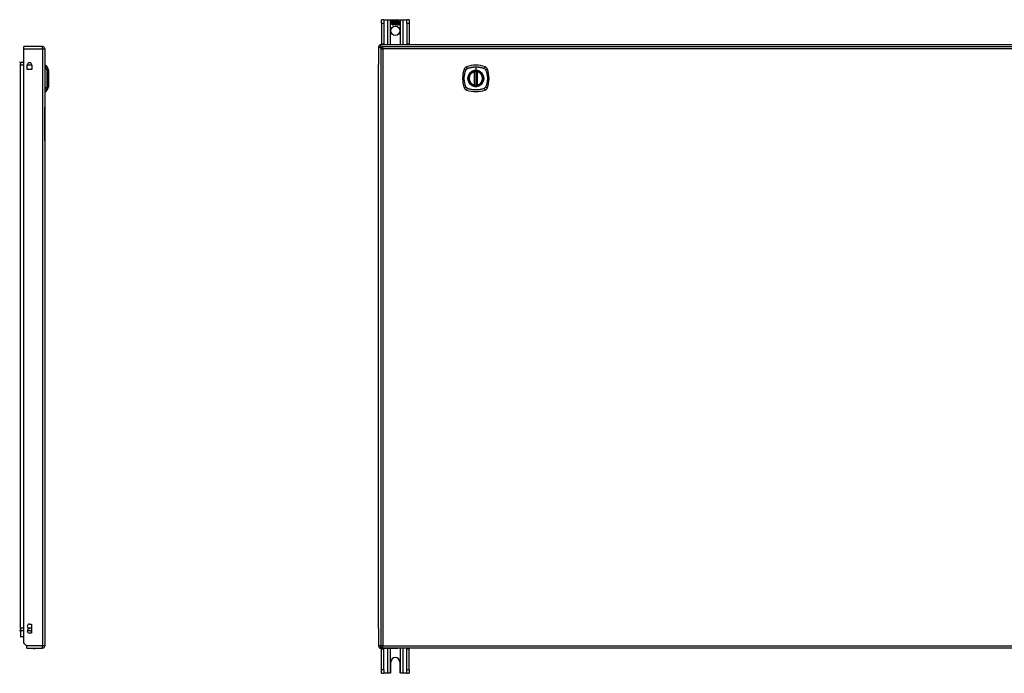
# Model space of a CAD drawing. Header units: inches. Extents: x 17 to 386, y 34 to 183.
# Tile 7 of 13: x 113 to 157, y 95 to 124. Entities that reach past the tile are written whole.
import ezdxf

# ---------------------------------------------------------------- set-up
doc = ezdxf.new("R2010")
doc.units = ezdxf.units.IN
doc.header["$MEASUREMENT"] = 0
doc.layers.add('Visible Edges(ANSI)', color=7, linetype='Continuous', lineweight=25)
doc.layers.add('Visible Tangent Edges(ANSI)', color=7, linetype='Continuous', lineweight=25)

msp = doc.modelspace()

# ---------------------------------------------------------------- linework, layer by layer
at = {"layer": 'Visible Edges(ANSI)'}
for p, q in [((129.508, 124.375), (129.403, 124.375)), ((129.403, 124.219), (129.403, 124.375)), ((129.403, 124.219), (129.403, 123.281)), ((129.508, 124.375), (129.508, 124.219)), ((129.508, 124.375), (129.672, 124.375)), ((129.508, 124.219), (129.508, 123.281)), ((129.672, 124.375), (129.807, 124.375)), ((129.807, 124.375), (130.249, 124.375)), ((129.812, 124.313), (129.979, 124.313)), ((129.812, 124.273), (129.812, 124.313)), ((129.812, 124.312), (129.812, 124.273)), ((129.979, 124.312), (129.812, 124.312)), ((129.812, 124.273), (129.934, 124.273)), ((129.935, 124.273), (129.812, 124.273)), ((129.812, 124.267), (129.812, 124.228)), ((129.934, 124.267), (129.812, 124.267)), ((129.812, 124.227), (129.812, 124.267)), ((129.812, 124.267), (129.935, 124.267)), ((129.812, 124.228), (129.934, 124.228)), ((129.935, 124.227), (129.812, 124.227)), ((129.812, 124.222), (129.935, 124.222)), ((129.812, 124.181), (129.812, 124.222)), ((129.934, 124.221), (129.812, 124.221)), ((129.812, 124.221), (129.812, 124.182)), ((129.812, 124.182), (129.934, 124.182)), ((129.933, 124.181), (129.812, 124.181)), ((129.902, 124.122), (129.933, 124.181)), ((129.957, 124.18), (129.902, 124.122)), ((129.934, 124.182), (129.905, 124.126)), ((129.905, 124.126), (129.957, 124.181)), ((129.934, 124.273), (129.934, 124.308)), ((129.934, 124.308), (129.939, 124.308)), ((129.934, 124.228), (129.934, 124.267)), ((129.934, 124.186), (129.934, 124.221)), ((129.936, 124.186), (129.934, 124.186)), ((129.935, 124.307), (129.935, 124.273)), ((129.938, 124.307), (129.935, 124.307)), ((129.935, 124.267), (129.935, 124.227)), ((129.935, 124.222), (129.935, 124.187)), ((129.935, 124.187), (129.936, 124.187)), ((129.936, 124.187), (129.954, 124.222)), ((129.954, 124.22), (129.936, 124.186)), ((129.981, 124.245), (129.938, 124.307)), ((129.939, 124.308), (129.982, 124.245)), ((129.954, 124.222), (129.957, 124.21)), ((129.956, 124.208), (129.954, 124.22)), ((129.982, 124.245), (129.956, 124.208)), ((129.957, 124.21), (129.981, 124.245)), ((129.957, 124.181), (129.96, 124.164)), ((129.959, 124.162), (129.957, 124.18)), ((129.998, 124.217), (129.959, 124.162)), ((129.96, 124.164), (129.999, 124.218)), ((129.979, 124.313), (130.001, 124.28)), ((130.001, 124.279), (129.979, 124.312)), ((130.007, 124.202), (129.998, 124.217)), ((129.999, 124.218), (130.007, 124.204)), ((130.001, 124.28), (130.018, 124.313)), ((130.019, 124.312), (130.001, 124.279)), ((130.011, 124.17), (130.057, 124.17)), ((130.057, 124.169), (130.012, 124.169)), ((130.013, 124.181), (130.043, 124.181)), ((130.044, 124.18), (130.013, 124.18)), ((130.018, 124.313), (130.102, 124.313)), ((130.018, 124.25), (130.061, 124.308)), ((130.043, 124.214), (130.018, 124.25)), ((130.101, 124.312), (130.019, 124.312)), ((130.061, 124.307), (130.019, 124.25)), ((130.019, 124.25), (130.045, 124.213)), ((130.048, 124.144), (130.048, 124.153)), ((130.049, 124.154), (130.049, 124.143)), ((130.056, 124.14), (130.087, 124.175)), ((130.087, 124.175), (130.057, 124.141)), ((130.061, 124.308), (130.065, 124.308)), ((130.064, 124.307), (130.061, 124.307)), ((130.064, 124.212), (130.064, 124.307)), ((130.093, 124.212), (130.064, 124.212)), ((130.065, 124.308), (130.065, 124.212)), ((130.065, 124.212), (130.093, 124.212)), ((130.087, 124.175), (130.069, 124.208)), ((130.069, 124.208), (130.09, 124.208)), ((130.071, 124.207), (130.087, 124.175)), ((130.089, 124.207), (130.071, 124.207)), ((130.076, 124.141), (130.093, 124.165)), ((130.093, 124.164), (130.076, 124.14)), ((130.099, 124.184), (130.089, 124.207)), ((130.09, 124.208), (130.099, 124.185)), ((130.093, 124.212), (130.101, 124.193)), ((130.102, 124.19), (130.093, 124.212)), ((130.093, 124.165), (130.096, 124.165)), ((130.096, 124.164), (130.093, 124.164)), ((130.096, 124.165), (130.106, 124.141)), ((130.105, 124.14), (130.096, 124.164)), ((130.099, 124.185), (130.102, 124.185)), ((130.102, 124.184), (130.099, 124.184)), ((130.101, 124.193), (130.101, 124.312)), ((130.102, 124.313), (130.102, 124.19)), ((130.102, 124.185), (130.119, 124.208)), ((130.119, 124.207), (130.102, 124.184)), ((130.107, 124.199), (130.107, 124.313)), ((130.107, 124.313), (130.144, 124.313)), ((130.117, 124.212), (130.107, 124.199)), ((130.108, 124.312), (130.108, 124.201)), ((130.144, 124.312), (130.108, 124.312)), ((130.108, 124.201), (130.116, 124.212)), ((130.108, 124.175), (130.137, 124.207)), ((130.124, 124.141), (130.108, 124.175)), ((130.139, 124.208), (130.109, 124.175)), ((130.109, 124.175), (130.126, 124.14)), ((130.116, 124.212), (130.144, 124.212)), ((130.144, 124.212), (130.117, 124.212)), ((130.119, 124.208), (130.139, 124.208)), ((130.137, 124.207), (130.119, 124.207)), ((130.134, 124.14), (130.146, 124.208)), ((130.147, 124.207), (130.135, 124.141)), ((130.144, 124.313), (130.144, 124.212)), ((130.144, 124.212), (130.144, 124.312)), ((130.146, 124.208), (130.16, 124.208)), ((130.16, 124.207), (130.147, 124.207)), ((130.15, 124.212), (130.15, 124.313)), ((130.15, 124.313), (130.187, 124.313)), ((130.15, 124.312), (130.15, 124.212)), ((130.186, 124.312), (130.15, 124.312)), ((130.15, 124.212), (130.166, 124.212)), ((130.165, 124.212), (130.15, 124.212)), ((130.15, 124.141), (130.155, 124.168)), ((130.156, 124.168), (130.151, 124.14)), ((130.16, 124.208), (130.159, 124.196)), ((130.159, 124.195), (130.16, 124.207)), ((130.159, 124.196), (130.163, 124.196)), ((130.163, 124.195), (130.159, 124.195)), ((130.164, 124.204), (130.165, 124.212)), ((130.166, 124.212), (130.165, 124.206)), ((130.185, 124.183), (130.177, 124.141)), ((130.177, 124.14), (130.184, 124.183)), ((130.186, 124.214), (130.186, 124.312)), ((130.187, 124.313), (130.187, 124.213)), ((130.192, 124.141), (130.197, 124.168)), ((130.198, 124.168), (130.193, 124.14)), ((130.227, 124.183), (130.219, 124.141)), ((130.219, 124.14), (130.226, 124.183)), ((130.234, 124.141), (130.243, 124.183)), ((130.243, 124.183), (130.235, 124.14)), ((130.249, 124.375), (130.384, 124.375)), ((130.384, 124.375), (130.548, 124.375)), ((130.548, 124.219), (130.548, 124.375)), ((130.653, 124.375), (130.548, 124.375)), ((130.548, 124.219), (130.548, 123.281)), ((130.653, 124.375), (130.653, 124.219)), ((130.653, 124.219), (130.653, 123.281)), ((130.076, 124.14), (130.056, 124.14)), ((130.057, 124.141), (130.076, 124.141)), ((130.126, 124.14), (130.105, 124.14)), ((130.106, 124.141), (130.124, 124.141)), ((130.151, 124.14), (130.134, 124.14)), ((130.135, 124.141), (130.15, 124.141)), ((130.177, 124.141), (130.192, 124.141)), ((130.193, 124.14), (130.177, 124.14)), ((130.219, 124.141), (130.234, 124.141)), ((130.235, 124.14), (130.219, 124.14)), ((129.403, 123.25), (129.403, 123.281)), ((129.508, 123.281), (129.508, 123.25)), ((130.548, 123.25), (130.548, 123.281)), ((130.653, 123.281), (130.653, 123.25)), ((114.253, 123.169), (113.418, 123.169)), ((113.418, 123.07), (113.418, 123.169)), ((113.418, 96.467), (113.418, 123.07)), ((114.352, 123.07), (114.352, 96.35)), ((129.278, 123.151), (129.278, 122.376)), ((129.376, 123.07), (129.376, 96.35)), ((201.179, 123.25), (129.377, 123.25)), ((129.475, 123.169), (201.08, 123.169)), ((113.418, 122.452), (113.263, 122.452)), ((113.566, 122.142), (113.566, 122.345)), ((113.769, 122.142), (113.566, 122.142)), ((113.769, 122.345), (113.769, 122.142)), ((114.367, 122.268), (114.367, 122.336)), ((114.367, 122.268), (114.367, 122.157)), ((114.367, 121.334), (114.367, 122.157)), ((114.46, 122.262), (114.522, 122.102)), ((129.278, 97.124), (129.278, 122.376)), ((133.567, 121.453), (133.567, 122.038)), ((133.587, 121.449), (133.587, 122.042)), ((133.666, 122.042), (133.666, 121.449)), ((133.686, 122.038), (133.686, 121.453)), ((114.367, 121.334), (114.367, 121.223)), ((114.367, 121.155), (114.367, 121.223)), ((114.522, 121.388), (114.46, 121.229)), ((114.358, 120.71), (114.352, 120.71)), ((114.358, 120.71), (114.358, 120.46)), ((114.358, 118.96), (114.358, 120.46)), ((114.358, 118.96), (114.358, 118.71)), ((114.352, 118.71), (114.358, 118.71)), ((113.668, 97.326), (113.763, 97.326)), ((113.763, 97.326), (113.763, 96.926)), ((113.262, 96.989), (113.262, 96.772)), ((113.263, 97.048), (113.418, 97.048)), ((113.268, 97.002), (113.308, 97.042)), ((113.576, 97.048), (113.763, 97.048)), ((113.668, 97.116), (113.668, 97.136)), ((113.763, 96.926), (113.668, 96.926)), ((129.278, 97.124), (129.278, 96.349)), ((113.418, 96.753), (113.282, 96.753)), ((113.535, 96.35), (113.418, 96.467)), ((113.552, 96.333), (113.535, 96.35)), ((113.552, 96.251), (113.552, 96.333)), ((113.552, 96.251), (114.253, 96.251)), ((129.377, 96.25), (130.144, 96.25)), ((129.403, 96.219), (129.403, 96.25)), ((129.403, 95.281), (129.403, 96.219)), ((201.08, 96.251), (129.475, 96.251)), ((129.508, 96.25), (129.508, 96.219)), ((129.508, 95.281), (129.508, 96.219)), ((201.179, 96.25), (130.144, 96.25)), ((130.548, 96.219), (130.548, 96.25)), ((130.548, 95.281), (130.548, 96.219)), ((130.653, 96.25), (130.653, 96.219)), ((130.653, 95.281), (130.653, 96.219)), ((129.825, 95.187), (129.825, 95.625)), ((130.231, 95.625), (130.231, 95.187)), ((129.403, 95.125), (129.403, 95.281)), ((129.403, 95.125), (129.508, 95.125)), ((129.508, 95.281), (129.508, 95.125)), ((129.672, 95.125), (129.508, 95.125)), ((129.763, 95.125), (129.672, 95.125)), ((130.384, 95.125), (130.293, 95.125)), ((130.548, 95.125), (130.384, 95.125)), ((130.548, 95.125), (130.548, 95.281)), ((130.548, 95.125), (130.653, 95.125)), ((130.653, 95.281), (130.653, 95.125))]:
    msp.add_line(p, q, dxfattribs=at)
at = {"layer": 'Visible Edges(ANSI)', "flags": 128}
for points in [[(114.522, 121.39), (114.522, 121.391), (114.522, 121.392), (114.522, 121.394), (114.522, 121.397), (114.522, 121.401), (114.522, 121.406), (114.522, 121.411), (114.522, 121.417), (114.522, 121.424), (114.522, 121.432), (114.522, 121.441), (114.522, 121.45), (114.522, 121.46), (114.522, 121.471), (114.522, 121.482), (114.522, 121.494), (114.522, 121.507), (114.522, 121.52), (114.522, 121.534), (114.522, 121.548), (114.522, 121.563), (114.522, 121.578), (114.522, 121.593), (114.522, 121.609), (114.522, 121.626), (114.522, 121.642), (114.522, 121.659), (114.522, 121.676), (114.522, 121.693), (114.522, 121.711), (114.522, 121.728), (114.522, 121.745), (114.522, 121.763), (114.522, 121.78), (114.522, 121.798), (114.522, 121.815), (114.522, 121.832), (114.522, 121.849), (114.522, 121.865), (114.522, 121.882), (114.522, 121.898), (114.522, 121.913), (114.522, 121.928), (114.522, 121.943), (114.522, 121.957), (114.522, 121.971), (114.522, 121.984), (114.522, 121.997), (114.522, 122.009), (114.522, 122.02), (114.522, 122.031), (114.522, 122.041), (114.522, 122.05), (114.522, 122.059), (114.522, 122.067), (114.522, 122.074), (114.522, 122.08), (114.522, 122.085), (114.522, 122.09), (114.522, 122.094), (114.522, 122.097), (114.522, 122.099), (114.522, 122.1), (114.522, 122.1)], [(133.598, 122.057), (133.596, 122.057), (133.595, 122.057), (133.593, 122.057), (133.591, 122.056), (133.59, 122.056), (133.588, 122.056), (133.587, 122.056), (133.586, 122.056), (133.584, 122.055), (133.583, 122.055), (133.582, 122.055), (133.58, 122.055), (133.579, 122.055), (133.578, 122.055), (133.577, 122.054), (133.577, 122.054), (133.576, 122.054), (133.575, 122.054), (133.575, 122.054), (133.574, 122.054), (133.574, 122.054), (133.573, 122.054), (133.573, 122.054), (133.573, 122.054)], [(133.68, 122.054), (133.68, 122.054), (133.679, 122.054), (133.679, 122.054), (133.679, 122.054), (133.678, 122.054), (133.678, 122.054), (133.677, 122.054), (133.676, 122.054), (133.675, 122.054), (133.674, 122.055), (133.673, 122.055), (133.672, 122.055), (133.671, 122.055), (133.67, 122.055), (133.669, 122.055), (133.667, 122.056), (133.666, 122.056), (133.664, 122.056), (133.663, 122.056), (133.661, 122.056), (133.66, 122.057), (133.658, 122.057), (133.657, 122.057), (133.655, 122.057)], [(133.573, 121.437), (133.573, 121.437), (133.573, 121.437), (133.574, 121.437), (133.574, 121.437), (133.575, 121.437), (133.575, 121.437), (133.576, 121.436), (133.577, 121.436), (133.577, 121.436), (133.578, 121.436), (133.579, 121.436), (133.58, 121.436), (133.582, 121.436), (133.583, 121.435), (133.584, 121.435), (133.586, 121.435), (133.587, 121.435), (133.588, 121.435), (133.59, 121.435), (133.591, 121.434), (133.593, 121.434), (133.595, 121.434), (133.596, 121.434), (133.598, 121.434)], [(133.655, 121.434), (133.657, 121.434), (133.658, 121.434), (133.66, 121.434), (133.661, 121.434), (133.663, 121.435), (133.664, 121.435), (133.666, 121.435), (133.667, 121.435), (133.669, 121.435), (133.67, 121.435), (133.671, 121.436), (133.672, 121.436), (133.673, 121.436), (133.674, 121.436), (133.675, 121.436), (133.676, 121.436), (133.677, 121.436), (133.678, 121.437), (133.678, 121.437), (133.679, 121.437), (133.679, 121.437), (133.679, 121.437), (133.68, 121.437), (133.68, 121.437)], [(129.807, 95.143), (129.805, 95.141), (129.804, 95.14), (129.802, 95.139), (129.801, 95.138), (129.799, 95.136), (129.797, 95.135), (129.796, 95.134), (129.794, 95.133), (129.792, 95.132), (129.79, 95.131), (129.788, 95.13), (129.786, 95.129), (129.784, 95.129), (129.782, 95.128), (129.78, 95.127), (129.779, 95.127), (129.777, 95.126), (129.775, 95.126), (129.773, 95.125), (129.771, 95.125), (129.769, 95.125), (129.767, 95.125), (129.765, 95.125), (129.763, 95.125)], [(130.293, 95.125), (130.291, 95.125), (130.289, 95.125), (130.287, 95.125), (130.285, 95.125), (130.283, 95.125), (130.281, 95.126), (130.279, 95.126), (130.277, 95.127), (130.275, 95.127), (130.273, 95.128), (130.271, 95.129), (130.27, 95.129), (130.268, 95.13), (130.266, 95.131), (130.264, 95.132), (130.262, 95.133), (130.26, 95.134), (130.259, 95.135), (130.257, 95.136), (130.255, 95.138), (130.254, 95.139), (130.252, 95.14), (130.251, 95.141), (130.249, 95.143)]]:
    msp.add_lwpolyline(points, dxfattribs=at)
at = {"layer": 'Visible Edges(ANSI)'}
for centre, radius in [((130.028, 123.875), 0.203), ((133.626, 121.745), 0.32), ((133.626, 121.745), 0.315)]:
    msp.add_circle(centre, radius, dxfattribs=at)
for centre, radius, start, end in [((130.044, 124.163), 0.0498, 134.1684, 176.5646), ((130.019, 124.165), 0.0247, 176.5646, 261.5605), ((130.044, 124.163), 0.049, 134.1684, 176.5646), ((130.019, 124.165), 0.0239, 176.5646, 261.5605), ((130.035, 124.172), 0.042, 79.6582, 131.9139), ((130.035, 124.172), 0.0412, 77.079, 133.1785), ((130.035, 124.172), 0.0374, 80.4085, 134.1684), ((130.035, 124.172), 0.0366, 80.3604, 134.1684), ((130.023, 124.166), 0.0127, 160.9907, 244.6784), ((130.023, 124.166), 0.012, 163.5261, 244.6784), ((130.034, 124.178), 0.0217, 109.3797, 175.226), ((130.034, 124.178), 0.021, 109.3797, 172.9975), ((130.034, 124.19), 0.0391, 244.6784, 290.9242), ((130.034, 124.19), 0.0384, 244.6784, 292.5609), ((130.032, 124.185), 0.0137, 51.1652, 109.3797), ((130.032, 124.185), 0.0144, 51.1652, 109.3797), ((130.033, 124.186), 0.0119, 331.4547, 51.1652), ((130.04, 124.19), 0.0183, 23.8445, 85.1757), ((130.033, 124.186), 0.0127, 329.421, 51.1652), ((130.04, 124.19), 0.019, 23.8445, 85.0802), ((130.025, 124.184), 0.0345, 336.9643, 23.8445), ((130.025, 124.184), 0.0353, 336.1555, 23.8445), ((130.213, 124.158), 0.0589, 147.5992, 170), ((130.213, 124.158), 0.0581, 147.5992, 170), ((130.188, 124.18), 0.03, 89.4776, 147.4114), ((130.188, 124.18), 0.0293, 89.4776, 148.2123), ((130.177, 124.181), 0.0165, 96.03, 147.5992), ((130.186, 124.183), 0.03, 88.7952, 136.5849), ((130.177, 124.181), 0.0157, 96.03, 147.5992), ((130.186, 124.183), 0.0307, 90.2222, 132.7339), ((130.176, 124.189), 0.00825, 23.5571, 96.03), ((130.176, 124.189), 0.0075, 23.5571, 96.03), ((130.169, 124.186), 0.0154, 350, 23.5571), ((130.169, 124.186), 0.0161, 350, 23.5571), ((130.188, 124.197), 0.0127, 16.9928, 89.4776), ((130.188, 124.197), 0.0119, 16.9928, 89.4776), ((130.255, 124.159), 0.0589, 148.5524, 170.8204), ((130.255, 124.159), 0.0581, 148.5584, 170.8257), ((130.166, 124.19), 0.0353, 357.7769, 16.9928), ((130.23, 124.179), 0.0299, 89.6788, 160.8136), ((130.166, 124.19), 0.036, 3.6169, 16.9928), ((130.23, 124.179), 0.0307, 89.6788, 153.9508), ((130.219, 124.181), 0.0165, 96.1027, 147.6301), ((130.219, 124.181), 0.0157, 96.1027, 147.6083), ((130.218, 124.189), 0.00825, 23.5487, 96.1027), ((130.218, 124.189), 0.0075, 23.5487, 96.1027), ((130.211, 124.186), 0.0154, 349.9922, 23.5487), ((130.211, 124.186), 0.0161, 350.0076, 23.5487), ((130.23, 124.197), 0.0131, 18.4748, 89.6788), ((130.23, 124.197), 0.0124, 18.4748, 89.6788), ((130.208, 124.19), 0.0353, 349, 18.4748), ((130.208, 124.19), 0.036, 349, 18.4748), ((130.026, 124.216), 0.0751, 261.5605, 286.9141), ((130.026, 124.216), 0.0759, 261.5605, 287.3343), ((114.253, 123.07), 0.099, 0, 90), ((129.377, 123.151), 0.099, 90, 180), ((129.475, 123.07), 0.099, 90, 180), ((113.263, 122.483), 0.031, 180, 270), ((113.668, 122.345), 0.102, 0, 180), ((114.375, 122.277), 0.0394, 101.537, 126.8699), ((114.35, 122.219), 0.118, 21.2505, 81.3991), ((114.517, 122.1), 0.00492, 0.2088, 21.2505), ((134.315, 121.745), 1.28, 161.2278, 198.7722), ((133.272, 122.1), 0.177, 108.7722, 161.2278), ((133.626, 121.056), 1.28, 71.2278, 108.7722), ((133.626, 121.745), 0.313, 103.6344, 256.3656), ((133.626, 121.745), 0.313, 99.784, 103.6344), ((133.555, 122.038), 0.0118, 0, 103.6344), ((133.575, 122.042), 0.0118, 0, 99.784), ((133.626, 121.745), 0.313, 84.7499, 95.2501), ((133.678, 122.042), 0.0118, 80.216, 180), ((133.626, 121.745), 0.313, 76.3656, 80.216), ((133.697, 122.038), 0.0118, 76.3656, 180), ((133.626, 121.745), 0.313, 283.6344, 76.3656), ((133.981, 122.1), 0.177, 18.7722, 71.2278), ((132.937, 121.745), 1.28, 341.2278, 18.7722), ((114.375, 121.214), 0.0394, 233.1301, 258.463), ((114.35, 121.272), 0.118, 278.6009, 338.7495), ((114.517, 121.39), 0.00492, 338.7495, 359.7912), ((133.272, 121.391), 0.177, 198.7722, 251.2278), ((133.626, 122.434), 1.28, 251.2278, 288.7722), ((133.555, 121.453), 0.0118, 256.3656, 0), ((133.626, 121.745), 0.313, 256.3656, 260.216), ((133.575, 121.449), 0.0118, 260.216, 0), ((133.626, 121.745), 0.313, 264.7499, 275.2501), ((133.678, 121.449), 0.0118, 180, 279.784), ((133.626, 121.745), 0.313, 279.784, 283.6344), ((133.697, 121.453), 0.0118, 180, 283.6344), ((133.981, 121.391), 0.177, 288.7722, 341.2278), ((113.668, 97.231), 0.095, 90, 270), ((113.263, 97.017), 0.031, 90, 180), ((113.282, 96.989), 0.0197, 135, 180), ((113.321, 97.028), 0.0197, 90, 135), ((113.668, 97.021), 0.095, 90, 270), ((113.282, 96.772), 0.0197, 180, 270), ((113.875, 96.419), 0.188, 243.6372, 296.3628), ((114.253, 96.35), 0.099, 270, 0), ((129.377, 96.349), 0.099, 180, 270), ((129.475, 96.35), 0.099, 180, 270), ((130.028, 95.625), 0.203, 0, 180), ((129.763, 95.187), 0.062, 314.9335, 0), ((130.293, 95.187), 0.062, 180, 225.0665)]:
    msp.add_arc(centre, radius, start, end, dxfattribs=at)
at = {"layer": 'Visible Tangent Edges(ANSI)'}
for p, q in [((129.403, 124.219), (129.508, 124.219)), ((129.672, 124.375), (129.672, 123.25)), ((129.807, 123.25), (129.807, 124.375)), ((130.249, 124.375), (130.249, 123.25)), ((130.384, 123.25), (130.384, 124.375)), ((130.548, 124.219), (130.653, 124.219)), ((129.508, 123.281), (129.403, 123.281)), ((130.653, 123.281), (130.548, 123.281)), ((113.418, 123.07), (114.253, 123.07)), ((114.253, 123.07), (114.253, 123.169)), ((114.253, 123.07), (114.352, 123.07)), ((114.253, 123.07), (114.253, 96.35)), ((129.278, 123.151), (129.377, 123.151)), ((129.376, 123.07), (129.475, 123.07)), ((129.377, 123.151), (129.377, 123.25)), ((129.377, 123.151), (129.418, 123.151)), ((129.377, 123.08), (129.377, 123.151)), ((129.475, 123.07), (129.475, 123.169)), ((201.08, 123.07), (129.475, 123.07)), ((129.475, 123.07), (129.475, 96.35)), ((113.263, 122.452), (113.263, 122.353)), ((113.263, 122.353), (113.232, 122.353)), ((113.263, 122.353), (113.418, 122.353)), ((113.263, 97.147), (113.263, 122.353)), ((113.566, 122.353), (113.769, 122.353)), ((114.46, 122.262), (114.522, 122.102)), ((133.555, 122.038), (133.553, 122.05)), ((133.555, 122.038), (133.567, 122.038)), ((133.555, 122.038), (133.555, 121.453)), ((133.567, 122.038), (133.577, 122.038)), ((133.573, 122.054), (133.574, 122.048)), ((133.577, 122.042), (133.587, 122.042)), ((133.577, 121.453), (133.577, 122.038)), ((133.599, 122.045), (133.598, 122.057)), ((133.599, 121.445), (133.599, 122.045)), ((133.626, 122.262), (133.626, 122.102)), ((133.626, 122.098), (133.626, 122.102)), ((133.654, 122.045), (133.655, 122.057)), ((133.654, 122.045), (133.654, 121.445)), ((133.666, 122.042), (133.676, 122.042)), ((133.676, 122.038), (133.686, 122.038)), ((133.676, 122.038), (133.676, 121.453)), ((133.679, 122.048), (133.68, 122.054)), ((133.686, 122.038), (133.697, 122.038)), ((133.7, 122.05), (133.697, 122.038)), ((133.697, 121.453), (133.697, 122.038)), ((133.553, 121.441), (133.555, 121.453)), ((133.567, 121.453), (133.555, 121.453)), ((133.577, 121.453), (133.567, 121.453)), ((133.574, 121.443), (133.573, 121.437)), ((133.587, 121.449), (133.577, 121.449)), ((133.598, 121.434), (133.599, 121.445)), ((133.655, 121.434), (133.654, 121.445)), ((133.676, 121.449), (133.666, 121.449)), ((133.686, 121.453), (133.676, 121.453)), ((133.68, 121.437), (133.679, 121.443)), ((133.697, 121.453), (133.686, 121.453)), ((133.697, 121.453), (133.7, 121.441)), ((114.352, 120.46), (114.358, 120.46)), ((114.358, 118.96), (114.352, 118.96)), ((113.263, 97.147), (113.232, 97.147)), ((113.303, 97.028), (113.262, 96.989)), ((113.418, 97.147), (113.263, 97.147)), ((113.263, 97.147), (113.263, 97.048)), ((113.418, 97.028), (113.303, 97.028)), ((113.762, 97.028), (113.573, 97.028)), ((113.763, 97.147), (113.624, 97.147)), ((113.762, 97.028), (113.762, 97.048)), ((113.762, 96.926), (113.762, 97.028)), ((113.762, 97.028), (113.763, 97.028)), ((113.262, 96.772), (113.418, 96.772)), ((114.253, 96.35), (113.535, 96.35)), ((114.352, 96.35), (114.253, 96.35)), ((114.253, 96.251), (114.253, 96.35)), ((129.376, 96.349), (129.278, 96.349)), ((129.475, 96.35), (129.376, 96.35)), ((129.377, 96.25), (129.377, 96.34)), ((129.403, 96.219), (129.508, 96.219)), ((129.475, 96.251), (129.475, 96.35)), ((129.475, 96.35), (201.08, 96.35)), ((129.672, 96.25), (129.672, 95.125)), ((129.807, 95.143), (129.807, 96.25)), ((130.249, 96.25), (130.249, 95.143)), ((130.384, 95.125), (130.384, 96.25)), ((130.548, 96.219), (130.653, 96.219)), ((129.508, 95.281), (129.403, 95.281)), ((130.653, 95.281), (130.548, 95.281))]:
    msp.add_line(p, q, dxfattribs=at)
at = {"layer": 'Visible Tangent Edges(ANSI)', "flags": 128}
for points in [[(114.461, 122.185), (114.461, 122.194), (114.461, 122.199), (114.461, 122.204), (114.461, 122.21), (114.461, 122.215), (114.461, 122.219), (114.461, 122.224), (114.461, 122.228), (114.461, 122.232), (114.461, 122.236), (114.461, 122.239), (114.46, 122.243), (114.46, 122.246), (114.46, 122.248), (114.46, 122.251), (114.46, 122.253), (114.46, 122.255), (114.46, 122.257), (114.46, 122.259), (114.46, 122.26), (114.46, 122.261), (114.46, 122.261), (114.46, 122.262), (114.46, 122.262)], [(114.461, 121.357), (114.461, 121.39), (114.461, 121.421), (114.461, 121.453), (114.461, 121.484), (114.461, 121.516), (114.46, 121.549), (114.46, 121.581), (114.46, 121.614), (114.46, 121.646), (114.46, 121.679), (114.46, 121.712), (114.46, 121.745), (114.46, 121.778), (114.46, 121.811), (114.46, 121.844), (114.46, 121.877), (114.46, 121.909), (114.46, 121.942), (114.461, 121.974), (114.461, 122.006), (114.461, 122.038), (114.461, 122.069), (114.461, 122.1), (114.461, 122.134)], [(114.461, 122.164), (114.461, 122.165), (114.461, 122.166), (114.461, 122.167), (114.461, 122.168), (114.461, 122.169), (114.461, 122.17), (114.461, 122.171), (114.461, 122.172), (114.461, 122.173), (114.461, 122.174), (114.461, 122.175), (114.461, 122.176), (114.461, 122.177), (114.461, 122.178), (114.461, 122.179), (114.461, 122.179), (114.461, 122.18), (114.461, 122.181), (114.461, 122.182), (114.461, 122.182), (114.461, 122.183), (114.461, 122.184), (114.461, 122.185), (114.461, 122.185)], [(114.461, 122.134), (114.461, 122.135), (114.461, 122.137), (114.461, 122.138), (114.461, 122.139), (114.461, 122.141), (114.461, 122.142), (114.461, 122.143), (114.461, 122.145), (114.461, 122.146), (114.461, 122.147), (114.461, 122.149), (114.461, 122.15), (114.461, 122.151), (114.461, 122.152), (114.461, 122.154), (114.461, 122.155), (114.461, 122.156), (114.461, 122.157), (114.461, 122.158), (114.461, 122.16), (114.461, 122.161), (114.461, 122.162), (114.461, 122.163), (114.461, 122.164)], [(114.522, 122.102), (114.522, 122.102), (114.522, 122.102), (114.522, 122.101), (114.522, 122.1), (114.522, 122.098), (114.522, 122.097), (114.522, 122.095), (114.522, 122.093), (114.522, 122.09), (114.522, 122.087), (114.522, 122.084), (114.522, 122.081), (114.522, 122.077), (114.522, 122.073), (114.522, 122.069), (114.522, 122.065), (114.522, 122.06), (114.522, 122.055), (114.522, 122.05), (114.522, 122.044), (114.522, 122.039), (114.522, 122.033), (114.522, 122.026), (114.522, 122.02)], [(114.522, 122.02), (114.522, 122.018), (114.522, 122.016), (114.522, 122.015), (114.522, 122.013), (114.522, 122.011), (114.522, 122.009), (114.522, 122.007), (114.522, 122.005), (114.522, 122.003), (114.522, 122.001), (114.522, 121.999), (114.522, 121.998), (114.522, 121.996), (114.522, 121.994), (114.522, 121.992), (114.522, 121.99), (114.522, 121.988), (114.522, 121.985), (114.522, 121.983), (114.522, 121.981), (114.522, 121.979), (114.522, 121.977), (114.522, 121.975), (114.522, 121.973)], [(114.522, 121.973), (114.522, 121.957), (114.522, 121.94), (114.522, 121.922), (114.522, 121.904), (114.522, 121.885), (114.522, 121.866), (114.522, 121.847), (114.522, 121.827), (114.522, 121.807), (114.522, 121.786), (114.522, 121.766), (114.522, 121.745), (114.522, 121.725), (114.522, 121.704), (114.522, 121.684), (114.522, 121.664), (114.522, 121.644), (114.522, 121.624), (114.522, 121.605), (114.522, 121.586), (114.522, 121.568), (114.522, 121.551), (114.522, 121.534), (114.522, 121.518)], [(133.186, 121.357), (133.173, 121.39), (133.162, 121.421), (133.153, 121.453), (133.144, 121.484), (133.136, 121.516), (133.129, 121.549), (133.123, 121.581), (133.119, 121.614), (133.115, 121.646), (133.112, 121.679), (133.11, 121.712), (133.11, 121.745), (133.11, 121.778), (133.112, 121.811), (133.115, 121.844), (133.118, 121.877), (133.123, 121.909), (133.129, 121.942), (133.136, 121.974), (133.144, 122.006), (133.153, 122.038), (133.162, 122.069), (133.173, 122.1), (133.186, 122.134)], [(133.186, 122.134), (133.187, 122.135), (133.188, 122.137), (133.189, 122.138), (133.189, 122.139), (133.19, 122.141), (133.191, 122.142), (133.192, 122.143), (133.192, 122.145), (133.193, 122.146), (133.194, 122.147), (133.195, 122.149), (133.196, 122.15), (133.197, 122.151), (133.198, 122.152), (133.199, 122.154), (133.199, 122.155), (133.2, 122.156), (133.201, 122.157), (133.202, 122.158), (133.203, 122.16), (133.204, 122.161), (133.206, 122.162), (133.207, 122.163), (133.208, 122.164)], [(133.208, 122.164), (133.209, 122.165), (133.21, 122.166), (133.211, 122.167), (133.212, 122.168), (133.213, 122.169), (133.214, 122.17), (133.216, 122.171), (133.217, 122.172), (133.218, 122.173), (133.219, 122.174), (133.221, 122.175), (133.222, 122.176), (133.223, 122.177), (133.224, 122.178), (133.226, 122.179), (133.227, 122.179), (133.228, 122.18), (133.23, 122.181), (133.231, 122.182), (133.232, 122.182), (133.234, 122.183), (133.235, 122.184), (133.236, 122.185), (133.238, 122.185)], [(133.238, 122.185), (133.256, 122.194), (133.271, 122.199), (133.287, 122.204), (133.302, 122.21), (133.318, 122.215), (133.334, 122.219), (133.35, 122.224), (133.366, 122.228), (133.381, 122.232), (133.398, 122.236), (133.414, 122.239), (133.43, 122.243), (133.446, 122.246), (133.462, 122.248), (133.478, 122.251), (133.495, 122.253), (133.511, 122.255), (133.528, 122.257), (133.544, 122.259), (133.56, 122.26), (133.577, 122.261), (133.593, 122.261), (133.61, 122.262), (133.626, 122.262)], [(133.352, 121.973), (133.339, 121.957), (133.327, 121.94), (133.317, 121.922), (133.307, 121.904), (133.298, 121.885), (133.291, 121.866), (133.284, 121.847), (133.279, 121.827), (133.275, 121.807), (133.272, 121.786), (133.27, 121.766), (133.27, 121.745), (133.27, 121.725), (133.272, 121.704), (133.275, 121.684), (133.279, 121.664), (133.284, 121.644), (133.291, 121.624), (133.298, 121.605), (133.307, 121.586), (133.317, 121.568), (133.328, 121.551), (133.339, 121.534), (133.352, 121.518)], [(133.626, 122.098), (133.718, 122.086), (133.803, 122.05), (133.876, 121.994), (133.932, 121.921), (133.967, 121.836), (133.979, 121.745), (133.966, 121.654), (133.931, 121.569), (133.875, 121.496), (133.803, 121.44), (133.717, 121.405), (133.626, 121.393), (133.535, 121.405), (133.45, 121.441), (133.377, 121.496), (133.321, 121.569), (133.286, 121.654), (133.274, 121.746), (133.286, 121.837), (133.322, 121.922), (133.377, 121.995), (133.45, 122.05), (133.535, 122.086), (133.626, 122.098)], [(133.399, 122.02), (133.397, 122.018), (133.395, 122.016), (133.393, 122.015), (133.39, 122.013), (133.388, 122.011), (133.386, 122.009), (133.384, 122.007), (133.382, 122.005), (133.38, 122.003), (133.378, 122.001), (133.376, 121.999), (133.374, 121.998), (133.372, 121.996), (133.37, 121.994), (133.368, 121.992), (133.367, 121.99), (133.365, 121.988), (133.363, 121.985), (133.361, 121.983), (133.359, 121.981), (133.357, 121.979), (133.355, 121.977), (133.354, 121.975), (133.352, 121.973)], [(133.626, 122.102), (133.616, 122.102), (133.606, 122.102), (133.596, 122.101), (133.585, 122.1), (133.575, 122.098), (133.565, 122.097), (133.555, 122.095), (133.545, 122.093), (133.535, 122.09), (133.525, 122.087), (133.515, 122.084), (133.505, 122.081), (133.496, 122.077), (133.486, 122.073), (133.477, 122.069), (133.468, 122.065), (133.458, 122.06), (133.449, 122.055), (133.441, 122.05), (133.432, 122.044), (133.423, 122.039), (133.415, 122.033), (133.407, 122.026), (133.399, 122.02)], [(133.574, 122.048), (133.574, 122.048), (133.573, 122.049), (133.572, 122.049), (133.571, 122.049), (133.57, 122.05), (133.569, 122.05), (133.569, 122.05), (133.568, 122.05), (133.567, 122.05), (133.566, 122.05), (133.565, 122.051), (133.564, 122.051), (133.563, 122.051), (133.562, 122.051), (133.561, 122.051), (133.56, 122.051), (133.559, 122.051), (133.558, 122.05), (133.557, 122.05), (133.556, 122.05), (133.555, 122.05), (133.555, 122.05), (133.554, 122.05), (133.553, 122.05)], [(133.577, 122.042), (133.577, 122.042), (133.577, 122.043), (133.577, 122.043), (133.577, 122.043), (133.577, 122.043), (133.577, 122.044), (133.576, 122.044), (133.576, 122.044), (133.576, 122.045), (133.576, 122.045), (133.576, 122.045), (133.576, 122.045), (133.576, 122.045), (133.576, 122.046), (133.576, 122.046), (133.575, 122.046), (133.575, 122.046), (133.575, 122.047), (133.575, 122.047), (133.575, 122.047), (133.575, 122.047), (133.575, 122.047), (133.574, 122.048), (133.574, 122.048)], [(133.577, 122.038), (133.577, 122.038), (133.577, 122.038), (133.577, 122.039), (133.577, 122.039), (133.577, 122.039), (133.577, 122.039), (133.577, 122.039), (133.577, 122.039), (133.577, 122.04), (133.577, 122.04), (133.577, 122.04), (133.577, 122.04), (133.577, 122.04), (133.577, 122.04), (133.577, 122.041), (133.577, 122.041), (133.577, 122.041), (133.577, 122.041), (133.577, 122.041), (133.577, 122.041), (133.577, 122.042), (133.577, 122.042), (133.577, 122.042), (133.577, 122.042)], [(133.587, 122.042), (133.587, 122.042), (133.587, 122.042), (133.587, 122.042), (133.587, 122.042), (133.588, 122.042), (133.588, 122.042), (133.588, 122.043), (133.589, 122.043), (133.589, 122.043), (133.589, 122.043), (133.59, 122.043), (133.591, 122.043), (133.591, 122.043), (133.592, 122.044), (133.592, 122.044), (133.593, 122.044), (133.594, 122.044), (133.594, 122.044), (133.595, 122.044), (133.596, 122.045), (133.597, 122.045), (133.597, 122.045), (133.598, 122.045), (133.599, 122.045)], [(133.626, 122.262), (133.643, 122.262), (133.659, 122.261), (133.676, 122.261), (133.692, 122.26), (133.709, 122.259), (133.725, 122.257), (133.742, 122.255), (133.758, 122.253), (133.774, 122.251), (133.791, 122.248), (133.807, 122.246), (133.823, 122.243), (133.839, 122.239), (133.855, 122.236), (133.871, 122.232), (133.887, 122.228), (133.903, 122.224), (133.919, 122.219), (133.935, 122.215), (133.95, 122.21), (133.966, 122.204), (133.981, 122.199), (133.997, 122.194), (134.015, 122.185)], [(133.854, 122.02), (133.846, 122.026), (133.838, 122.033), (133.829, 122.039), (133.821, 122.044), (133.812, 122.05), (133.803, 122.055), (133.794, 122.06), (133.785, 122.065), (133.776, 122.069), (133.766, 122.073), (133.757, 122.077), (133.747, 122.081), (133.738, 122.084), (133.728, 122.087), (133.718, 122.09), (133.708, 122.093), (133.698, 122.095), (133.688, 122.097), (133.678, 122.099), (133.667, 122.1), (133.657, 122.101), (133.647, 122.102), (133.637, 122.102), (133.626, 122.102)], [(133.654, 122.045), (133.655, 122.045), (133.656, 122.045), (133.656, 122.045), (133.657, 122.045), (133.658, 122.044), (133.658, 122.044), (133.659, 122.044), (133.66, 122.044), (133.661, 122.044), (133.661, 122.044), (133.662, 122.043), (133.662, 122.043), (133.663, 122.043), (133.663, 122.043), (133.664, 122.043), (133.664, 122.043), (133.665, 122.043), (133.665, 122.042), (133.665, 122.042), (133.665, 122.042), (133.666, 122.042), (133.666, 122.042), (133.666, 122.042), (133.666, 122.042)], [(133.679, 122.048), (133.678, 122.048), (133.678, 122.047), (133.678, 122.047), (133.678, 122.047), (133.678, 122.047), (133.678, 122.047), (133.678, 122.046), (133.677, 122.046), (133.677, 122.046), (133.677, 122.046), (133.677, 122.045), (133.677, 122.045), (133.677, 122.045), (133.677, 122.045), (133.677, 122.045), (133.676, 122.044), (133.676, 122.044), (133.676, 122.044), (133.676, 122.043), (133.676, 122.043), (133.676, 122.043), (133.676, 122.043), (133.676, 122.042), (133.676, 122.042)], [(133.676, 122.042), (133.676, 122.042), (133.676, 122.042), (133.676, 122.042), (133.676, 122.041), (133.676, 122.041), (133.676, 122.041), (133.676, 122.041), (133.676, 122.041), (133.676, 122.041), (133.676, 122.04), (133.676, 122.04), (133.676, 122.04), (133.676, 122.04), (133.676, 122.04), (133.676, 122.04), (133.676, 122.039), (133.676, 122.039), (133.676, 122.039), (133.676, 122.039), (133.676, 122.039), (133.676, 122.039), (133.676, 122.038), (133.676, 122.038), (133.676, 122.038)], [(133.7, 122.05), (133.699, 122.05), (133.698, 122.05), (133.697, 122.05), (133.696, 122.05), (133.695, 122.05), (133.695, 122.05), (133.694, 122.051), (133.693, 122.051), (133.692, 122.051), (133.691, 122.051), (133.69, 122.051), (133.689, 122.051), (133.688, 122.051), (133.687, 122.05), (133.686, 122.05), (133.685, 122.05), (133.684, 122.05), (133.683, 122.05), (133.683, 122.05), (133.682, 122.049), (133.681, 122.049), (133.68, 122.049), (133.679, 122.048), (133.679, 122.048)], [(133.901, 121.973), (133.899, 121.975), (133.897, 121.977), (133.896, 121.979), (133.894, 121.981), (133.892, 121.983), (133.89, 121.985), (133.888, 121.988), (133.886, 121.99), (133.884, 121.992), (133.883, 121.994), (133.881, 121.996), (133.879, 121.997), (133.877, 121.999), (133.875, 122.001), (133.873, 122.003), (133.871, 122.005), (133.869, 122.007), (133.867, 122.009), (133.865, 122.011), (133.862, 122.013), (133.86, 122.015), (133.858, 122.016), (133.856, 122.018), (133.854, 122.02)], [(133.901, 121.518), (133.914, 121.534), (133.925, 121.551), (133.936, 121.568), (133.946, 121.587), (133.954, 121.605), (133.962, 121.624), (133.968, 121.644), (133.974, 121.664), (133.978, 121.684), (133.981, 121.704), (133.983, 121.725), (133.983, 121.745), (133.983, 121.766), (133.981, 121.787), (133.978, 121.807), (133.974, 121.827), (133.968, 121.847), (133.962, 121.867), (133.954, 121.886), (133.946, 121.904), (133.936, 121.922), (133.925, 121.94), (133.914, 121.957), (133.901, 121.973)], [(134.015, 122.185), (134.018, 122.184), (134.021, 122.183), (134.023, 122.181), (134.026, 122.179), (134.028, 122.178), (134.031, 122.176), (134.033, 122.174), (134.036, 122.172), (134.038, 122.17), (134.041, 122.168), (134.043, 122.166), (134.045, 122.164), (134.047, 122.162), (134.049, 122.16), (134.051, 122.157), (134.053, 122.155), (134.055, 122.153), (134.057, 122.15), (134.059, 122.147), (134.06, 122.145), (134.062, 122.142), (134.064, 122.139), (134.065, 122.137), (134.066, 122.134)], [(134.066, 122.134), (134.08, 122.1), (134.091, 122.069), (134.1, 122.038), (134.109, 122.006), (134.117, 121.974), (134.124, 121.942), (134.13, 121.909), (134.134, 121.877), (134.138, 121.844), (134.141, 121.811), (134.142, 121.778), (134.143, 121.745), (134.142, 121.712), (134.141, 121.679), (134.138, 121.646), (134.134, 121.614), (134.129, 121.581), (134.124, 121.549), (134.117, 121.516), (134.109, 121.484), (134.1, 121.453), (134.091, 121.421), (134.08, 121.39), (134.066, 121.357)], [(114.522, 121.518), (114.522, 121.516), (114.522, 121.514), (114.522, 121.511), (114.522, 121.509), (114.522, 121.507), (114.522, 121.505), (114.522, 121.503), (114.522, 121.501), (114.522, 121.499), (114.522, 121.497), (114.522, 121.495), (114.522, 121.493), (114.522, 121.491), (114.522, 121.489), (114.522, 121.487), (114.522, 121.485), (114.522, 121.484), (114.522, 121.482), (114.522, 121.48), (114.522, 121.478), (114.522, 121.476), (114.522, 121.474), (114.522, 121.473), (114.522, 121.471)], [(133.352, 121.518), (133.354, 121.516), (133.355, 121.514), (133.357, 121.511), (133.359, 121.509), (133.361, 121.507), (133.363, 121.505), (133.365, 121.503), (133.367, 121.501), (133.368, 121.499), (133.37, 121.497), (133.372, 121.495), (133.374, 121.493), (133.376, 121.491), (133.378, 121.489), (133.38, 121.487), (133.382, 121.485), (133.384, 121.484), (133.386, 121.482), (133.388, 121.48), (133.39, 121.478), (133.393, 121.476), (133.395, 121.474), (133.397, 121.473), (133.399, 121.471)], [(133.854, 121.471), (133.856, 121.473), (133.858, 121.474), (133.86, 121.476), (133.862, 121.478), (133.864, 121.48), (133.867, 121.482), (133.869, 121.484), (133.871, 121.485), (133.873, 121.487), (133.875, 121.489), (133.877, 121.491), (133.879, 121.493), (133.881, 121.495), (133.882, 121.497), (133.884, 121.499), (133.886, 121.501), (133.888, 121.503), (133.89, 121.505), (133.892, 121.507), (133.894, 121.509), (133.896, 121.511), (133.897, 121.514), (133.899, 121.516), (133.901, 121.518)], [(114.46, 121.229), (114.46, 121.229), (114.46, 121.229), (114.46, 121.23), (114.46, 121.231), (114.46, 121.232), (114.46, 121.234), (114.46, 121.235), (114.46, 121.237), (114.46, 121.24), (114.46, 121.242), (114.46, 121.245), (114.46, 121.248), (114.461, 121.251), (114.461, 121.255), (114.461, 121.259), (114.461, 121.263), (114.461, 121.267), (114.461, 121.271), (114.461, 121.276), (114.461, 121.281), (114.461, 121.286), (114.461, 121.292), (114.461, 121.297), (114.461, 121.305)], [(114.461, 121.305), (114.461, 121.307), (114.461, 121.308), (114.461, 121.31), (114.461, 121.311), (114.461, 121.313), (114.461, 121.315), (114.461, 121.317), (114.461, 121.318), (114.461, 121.32), (114.461, 121.322), (114.461, 121.324), (114.461, 121.327), (114.461, 121.329), (114.461, 121.331), (114.461, 121.333), (114.461, 121.336), (114.461, 121.338), (114.461, 121.341), (114.461, 121.343), (114.461, 121.346), (114.461, 121.349), (114.461, 121.351), (114.461, 121.354), (114.461, 121.357)], [(114.522, 121.471), (114.522, 121.464), (114.522, 121.458), (114.522, 121.452), (114.522, 121.446), (114.522, 121.441), (114.522, 121.436), (114.522, 121.431), (114.522, 121.426), (114.522, 121.421), (114.522, 121.417), (114.522, 121.413), (114.522, 121.41), (114.522, 121.406), (114.522, 121.403), (114.522, 121.4), (114.522, 121.398), (114.522, 121.396), (114.522, 121.394), (114.522, 121.392), (114.522, 121.391), (114.522, 121.39), (114.522, 121.389), (114.522, 121.389), (114.522, 121.388)], [(133.238, 121.305), (133.235, 121.307), (133.232, 121.308), (133.23, 121.31), (133.227, 121.311), (133.224, 121.313), (133.222, 121.315), (133.219, 121.317), (133.217, 121.318), (133.214, 121.32), (133.212, 121.322), (133.21, 121.324), (133.208, 121.327), (133.206, 121.329), (133.203, 121.331), (133.201, 121.333), (133.199, 121.336), (133.198, 121.338), (133.196, 121.341), (133.194, 121.343), (133.192, 121.346), (133.191, 121.349), (133.189, 121.351), (133.188, 121.354), (133.186, 121.357)], [(134.015, 121.305), (133.981, 121.292), (133.95, 121.281), (133.919, 121.271), (133.887, 121.263), (133.855, 121.255), (133.823, 121.248), (133.791, 121.242), (133.758, 121.237), (133.725, 121.234), (133.693, 121.231), (133.66, 121.229), (133.627, 121.229), (133.594, 121.229), (133.561, 121.231), (133.528, 121.234), (133.495, 121.237), (133.462, 121.242), (133.43, 121.248), (133.398, 121.255), (133.366, 121.263), (133.334, 121.271), (133.302, 121.281), (133.271, 121.292), (133.238, 121.305)], [(133.399, 121.471), (133.415, 121.458), (133.432, 121.446), (133.449, 121.436), (133.468, 121.426), (133.486, 121.417), (133.505, 121.41), (133.525, 121.403), (133.545, 121.398), (133.565, 121.394), (133.585, 121.391), (133.606, 121.389), (133.627, 121.388), (133.647, 121.389), (133.668, 121.391), (133.688, 121.394), (133.708, 121.398), (133.728, 121.403), (133.748, 121.41), (133.767, 121.417), (133.785, 121.426), (133.804, 121.436), (133.821, 121.446), (133.838, 121.458), (133.854, 121.471)], [(133.553, 121.441), (133.554, 121.441), (133.555, 121.441), (133.555, 121.441), (133.556, 121.44), (133.557, 121.44), (133.558, 121.44), (133.559, 121.44), (133.56, 121.44), (133.561, 121.44), (133.562, 121.44), (133.563, 121.44), (133.564, 121.44), (133.565, 121.44), (133.566, 121.44), (133.567, 121.44), (133.568, 121.441), (133.569, 121.441), (133.569, 121.441), (133.57, 121.441), (133.571, 121.441), (133.572, 121.442), (133.573, 121.442), (133.574, 121.442), (133.574, 121.443)], [(133.574, 121.443), (133.574, 121.443), (133.575, 121.443), (133.575, 121.443), (133.575, 121.444), (133.575, 121.444), (133.575, 121.444), (133.575, 121.444), (133.575, 121.445), (133.576, 121.445), (133.576, 121.445), (133.576, 121.445), (133.576, 121.445), (133.576, 121.446), (133.576, 121.446), (133.576, 121.446), (133.576, 121.446), (133.576, 121.447), (133.577, 121.447), (133.577, 121.447), (133.577, 121.447), (133.577, 121.448), (133.577, 121.448), (133.577, 121.448), (133.577, 121.449)], [(133.577, 121.449), (133.577, 121.449), (133.577, 121.449), (133.577, 121.449), (133.577, 121.449), (133.577, 121.449), (133.577, 121.45), (133.577, 121.45), (133.577, 121.45), (133.577, 121.45), (133.577, 121.45), (133.577, 121.45), (133.577, 121.451), (133.577, 121.451), (133.577, 121.451), (133.577, 121.451), (133.577, 121.451), (133.577, 121.451), (133.577, 121.452), (133.577, 121.452), (133.577, 121.452), (133.577, 121.452), (133.577, 121.452), (133.577, 121.452), (133.577, 121.453)], [(133.599, 121.445), (133.598, 121.446), (133.597, 121.446), (133.597, 121.446), (133.596, 121.446), (133.595, 121.446), (133.594, 121.446), (133.594, 121.447), (133.593, 121.447), (133.592, 121.447), (133.592, 121.447), (133.591, 121.447), (133.591, 121.447), (133.59, 121.448), (133.589, 121.448), (133.589, 121.448), (133.589, 121.448), (133.588, 121.448), (133.588, 121.448), (133.588, 121.448), (133.587, 121.448), (133.587, 121.448), (133.587, 121.449), (133.587, 121.449), (133.587, 121.449)], [(133.666, 121.449), (133.666, 121.449), (133.666, 121.449), (133.666, 121.448), (133.665, 121.448), (133.665, 121.448), (133.665, 121.448), (133.665, 121.448), (133.664, 121.448), (133.664, 121.448), (133.663, 121.448), (133.663, 121.448), (133.662, 121.447), (133.662, 121.447), (133.661, 121.447), (133.661, 121.447), (133.66, 121.447), (133.659, 121.447), (133.658, 121.446), (133.658, 121.446), (133.657, 121.446), (133.656, 121.446), (133.656, 121.446), (133.655, 121.446), (133.654, 121.445)], [(133.676, 121.453), (133.676, 121.452), (133.676, 121.452), (133.676, 121.452), (133.676, 121.452), (133.676, 121.452), (133.676, 121.452), (133.676, 121.451), (133.676, 121.451), (133.676, 121.451), (133.676, 121.451), (133.676, 121.451), (133.676, 121.451), (133.676, 121.45), (133.676, 121.45), (133.676, 121.45), (133.676, 121.45), (133.676, 121.45), (133.676, 121.45), (133.676, 121.449), (133.676, 121.449), (133.676, 121.449), (133.676, 121.449), (133.676, 121.449), (133.676, 121.449)], [(133.676, 121.449), (133.676, 121.448), (133.676, 121.448), (133.676, 121.448), (133.676, 121.447), (133.676, 121.447), (133.676, 121.447), (133.676, 121.447), (133.676, 121.446), (133.677, 121.446), (133.677, 121.446), (133.677, 121.446), (133.677, 121.445), (133.677, 121.445), (133.677, 121.445), (133.677, 121.445), (133.677, 121.445), (133.678, 121.444), (133.678, 121.444), (133.678, 121.444), (133.678, 121.444), (133.678, 121.443), (133.678, 121.443), (133.678, 121.443), (133.679, 121.443)], [(133.679, 121.443), (133.679, 121.442), (133.68, 121.442), (133.681, 121.442), (133.682, 121.441), (133.683, 121.441), (133.683, 121.441), (133.684, 121.441), (133.685, 121.441), (133.686, 121.44), (133.687, 121.44), (133.688, 121.44), (133.689, 121.44), (133.69, 121.44), (133.691, 121.44), (133.692, 121.44), (133.693, 121.44), (133.694, 121.44), (133.695, 121.44), (133.695, 121.44), (133.696, 121.44), (133.697, 121.441), (133.698, 121.441), (133.699, 121.441), (133.7, 121.441)], [(134.066, 121.357), (134.065, 121.354), (134.064, 121.351), (134.062, 121.349), (134.06, 121.346), (134.059, 121.343), (134.057, 121.341), (134.055, 121.338), (134.053, 121.336), (134.051, 121.333), (134.049, 121.331), (134.047, 121.329), (134.045, 121.327), (134.043, 121.325), (134.041, 121.322), (134.038, 121.32), (134.036, 121.318), (134.034, 121.317), (134.031, 121.315), (134.029, 121.313), (134.026, 121.311), (134.023, 121.31), (134.021, 121.308), (134.018, 121.307), (134.015, 121.305)]]:
    msp.add_lwpolyline(points, dxfattribs=at)
at = {"layer": 'Visible Tangent Edges(ANSI)'}
for radius in [0.346, 0.342, 0.325, 0.324]:
    msp.add_circle((133.626, 121.745), radius, dxfattribs=at)
for centre, radius, start, end in [((114.517, 122.1), 0.00492, 0.2088, 21.2505), ((133.626, 121.745), 0.301, 103.6344, 256.3656), ((133.626, 121.745), 0.301, 84.7499, 95.2501), ((133.626, 121.745), 0.301, 283.6344, 76.3656), ((133.626, 121.745), 0.301, 264.7499, 275.2501)]:
    msp.add_arc(centre, radius, start, end, dxfattribs=at)
for centre, major_axis, ratio, start_param, end_param in [((114.347, 122.158), (0.117, -0.016), 0.948273, 0.391156, 1.528426), ((114.347, 122.12), (0.118, 0.005), 0.314585, 0.249322, 1.386592), ((133.214, 122.12), (-0.112, 0.037), 0.042597, 4.975842, 6.113112), ((133.252, 122.158), (-0.037, 0.112), 0.042597, 0.170073, 1.307344), ((133.573, 122.054), (-0.00893, -0.00773), 0.431674, 0, 1.315955), ((133.579, 122.042), (-0.0116, -0.0021), 0.025638, 4.856604, 6.283185), ((133.674, 122.042), (0.0116, -0.0021), 0.025638, 0, 1.426581), ((133.68, 122.054), (0.00893, -0.00773), 0.431674, 4.96723, 6.283185), ((134.001, 122.158), (0.037, 0.112), 0.042597, 4.975842, 6.113112), ((134.039, 122.12), (0.112, 0.037), 0.042597, 0.170073, 1.307344), ((114.347, 121.371), (0.118, -0.005), 0.314585, 4.896593, 6.033863), ((114.347, 121.333), (0.117, 0.016), 0.948273, 4.754759, 5.892029), ((133.214, 121.371), (-0.112, -0.037), 0.042597, 0.170073, 1.307344), ((133.252, 121.333), (-0.037, -0.112), 0.042597, 4.975842, 6.113112), ((133.573, 121.437), (-0.00893, 0.00773), 0.431674, 4.96723, 6.283185), ((133.579, 121.449), (-0.0116, 0.0021), 0.025638, 0, 1.426581), ((133.674, 121.449), (0.0116, 0.0021), 0.025638, 4.856604, 6.283185), ((133.68, 121.437), (0.00893, 0.00773), 0.431674, 0, 1.315955), ((134.001, 121.333), (0.037, -0.112), 0.042597, 0.170073, 1.307344), ((134.039, 121.371), (0.112, -0.037), 0.042597, 4.975842, 6.113112), ((113.321, 97.028), (0, 0.0197), 0.91745, 0, 1.570796), ((113.321, 97.028), (-0.0139, 0.0139), 0.852462, 0, 0.864875)]:
    msp.add_ellipse(centre, major_axis=major_axis, ratio=ratio, start_param=start_param, end_param=end_param, dxfattribs=at)

doc.saveas('drawing.dxf')
